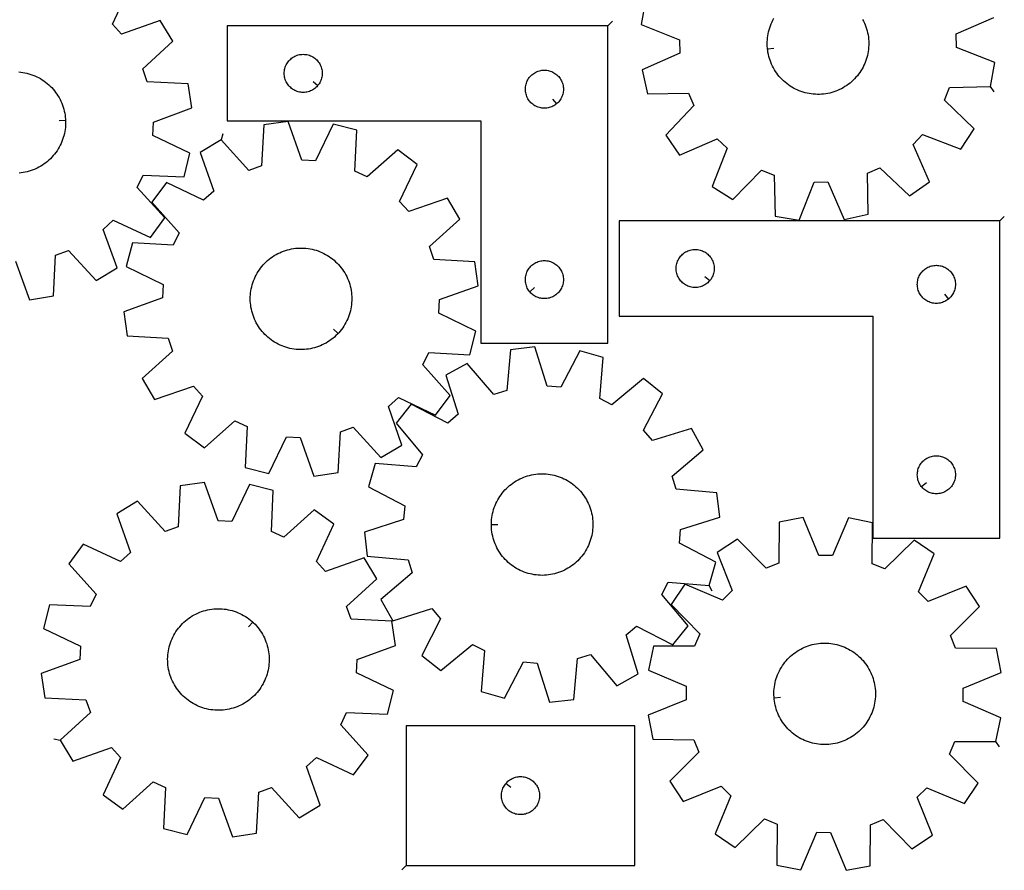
# Model space of a CAD drawing. Header units: millimetres. Extents: x 7 to 1243, y 7 to 1652.
# Tile 3 of 14: x 778 to 1243, y 7 to 409. Entities that reach past the tile are written whole.
import ezdxf

# ---------------------------------------------------------------- set-up
doc = ezdxf.new("R2010")
doc.units = ezdxf.units.MM
doc.layers.add('CUT', color=7, linetype='CONTINUOUS', true_color=0x000000)
doc.layers.add('LEADIN', color=1, linetype='CONTINUOUS', true_color=0xff0000)

msp = doc.modelspace()

# ---------------------------------------------------------------- linework, layer by layer
at = {"layer": 'CUT'}
for points in [[(775.79008, 294.472113), (782.452643, 276.27726), (793.857265, 278.015093), (794.798227, 297.368568), (800.843581, 299.558634), (813.961856, 285.298434), (823.833313, 291.268342), (817.296394, 309.508712), (822.043471, 313.845526), (839.620318, 305.690966), (846.455771, 314.984084), (833.436157, 329.334419), (836.162258, 335.15774), (855.521762, 334.350277), (858.280574, 345.551813), (840.760385, 353.827403), (841.050485, 360.250684), (859.245338, 366.913247), (857.507505, 378.317869), (838.15403, 379.258831), (835.963964, 385.304185), (850.224164, 398.422459), (844.254256, 408.293916), (826.013886, 401.756998), (821.677072, 406.504074), (829.831632, 424.080922)], [(1073.677832, 417.616855), (1071.662472, 406.257991), (1089.689484, 399.153819), (1089.822898, 392.725375), (1072.106158, 384.879386), (1074.591057, 373.613919), (1093.964493, 373.949159), (1096.547811, 368.061106), (1083.182207, 354.032455), (1089.789062, 344.575451), (1107.559493, 352.299064), (1112.199427, 347.847806), (1105.219752, 329.772227), (1114.942729, 323.563428), (1128.404767, 337.499566), (1134.39493, 335.162766), (1134.863776, 315.792103), (1146.22264, 313.776743), (1153.326812, 331.803754), (1159.755256, 331.937168), (1167.601245, 314.220428), (1178.866712, 316.705328), (1178.531472, 336.078764), (1184.419525, 338.662081), (1198.448176, 325.296478), (1207.90518, 331.903333), (1200.181567, 349.673763), (1204.632825, 354.313698), (1222.708404, 347.334022), (1228.917203, 357.057), (1214.981065, 370.519038), (1217.317865, 376.509201), (1236.688528, 376.978046), (1238.703888, 388.33691), (1220.676877, 395.441083), (1220.543463, 401.869527), (1238.260203, 409.715515)], [(1176.265413, 408.766516), (1176.715675, 407.897057), (1177.130099, 407.009956), (1177.507994, 406.10669), (1177.848732, 405.188761), (1178.151745, 404.257698), (1178.416529, 403.315051), (1178.642643, 402.362387), (1178.829712, 401.401294), (1178.977423, 400.43337), (1179.085532, 399.460227), (1179.153857, 398.483484), (1179.182285, 397.504767), (1179.170769, 396.525705), (1179.119328, 395.547927), (1179.028048, 394.573062), (1178.89708, 393.60273), (1178.726643, 392.638549), (1178.51702, 391.682121), (1178.26856, 390.73504), (1177.981677, 389.798881), (1177.656848, 388.875203), (1177.294614, 387.965543), (1176.895577, 387.071415), (1176.460403, 386.194307), (1175.989814, 385.335679), (1175.484595, 384.496961), (1174.945586, 383.679547), (1174.373685, 382.8848), (1173.769843, 382.11404), (1173.135065, 381.368552), (1172.470409, 380.649576), (1171.776979, 379.958309), (1171.05593, 379.295901), (1170.308463, 378.663455), (1169.535822, 378.062023), (1168.739292, 377.492607), (1167.920199, 376.956154), (1167.079906, 376.453557), (1166.219813, 375.985653), (1165.34135, 375.55322), (1164.44598, 375.156978), (1163.535193, 374.797587), (1162.610504, 374.475644), (1161.673454, 374.191687), (1160.725602, 373.946186), (1159.768524, 373.739552), (1158.803815, 373.572127), (1157.833079, 373.44419), (1156.857933, 373.355955), (1155.88, 373.307569), (1154.900906, 373.299111), (1153.922283, 373.330596), (1152.945758, 373.401971), (1151.972957, 373.513118), (1151.0055, 373.663852), (1150.044995, 373.853922), (1149.093043, 374.083011), (1148.151227, 374.350738), (1147.221115, 374.656658), (1146.304255, 375.000261), (1145.402173, 375.380975), (1144.516371, 375.798168), (1143.648322, 376.251143), (1142.799473, 376.739149), (1141.971234, 377.261371), (1141.164986, 377.816942), (1140.382069, 378.404936), (1139.623788, 379.024375), (1138.891404, 379.674227), (1138.186135, 380.353412), (1137.509157, 381.060798), (1136.861595, 381.795209), (1136.244528, 382.555421), (1135.658982, 383.34017), (1135.105932, 384.14815), (1134.586299, 384.978015), (1134.100947, 385.828385), (1133.650685, 386.697844), (1133.236262, 387.584945), (1132.858366, 388.488212), (1132.517629, 389.40614), (1132.214616, 390.337203), (1131.949831, 391.279851), (1131.723717, 392.232514), (1131.536648, 393.193608), (1131.388937, 394.161532), (1131.334883, 394.648103), (1131.280829, 395.134675), (1131.212504, 396.111418), (1131.184076, 397.090135), (1131.195592, 398.069197), (1131.247032, 399.046974), (1131.338313, 400.02184), (1131.46928, 400.992171), (1131.639718, 401.956353), (1131.84934, 402.91278), (1132.0978, 403.859862), (1132.384683, 404.79602), (1132.709512, 405.719699), (1133.071747, 406.629359), (1133.470783, 407.523487), (1133.905958, 408.400595), (1134.376546, 409.259222)], [(777.392618, 383.919291), (778.367046, 383.823446), (779.336753, 383.687934), (780.300126, 383.512983), (781.255561, 383.298882), (782.201468, 383.045989), (783.136272, 382.754724), (784.058419, 382.425572), (784.966372, 382.059081), (785.858622, 381.655861), (786.733682, 381.216583), (787.590096, 380.741978), (788.426439, 380.232836), (789.241318, 379.690004), (790.033379, 379.114386), (790.801301, 378.506941), (791.543808, 377.868678), (792.259663, 377.200661), (792.947674, 376.504001), (793.606697, 375.779858), (794.235636, 375.029437), (794.833442, 374.253986), (795.399121, 373.454798), (795.931731, 372.633201), (796.430387, 371.790564), (796.894257, 370.928288), (797.322571, 370.047809), (797.714614, 369.150593), (798.069735, 368.238132), (798.387343, 367.311946), (798.666908, 366.373576), (798.907966, 365.424584), (799.110116, 364.466549), (799.27302, 363.501066), (799.396408, 362.529742), (799.480074, 361.554194), (799.501977, 361.065119), (799.52388, 360.576044), (799.527752, 359.596922), (799.491683, 358.618457), (799.415735, 357.642277), (799.300032, 356.670008), (799.144768, 355.703266), (798.950202, 354.743663), (798.716656, 353.792794), (798.444521, 352.852242), (798.134248, 351.923574), (797.786354, 351.008333), (797.401418, 350.108044), (796.980081, 349.224206), (796.523045, 348.358289), (796.031069, 347.511734), (795.504972, 346.685951), (794.945631, 345.882314), (794.353977, 345.10216), (793.730993, 344.346788), (793.077717, 343.617456), (792.395236, 342.915377), (791.684687, 342.241719), (790.947251, 341.597604), (790.184157, 340.984104), (789.396673, 340.402241), (788.586112, 339.852982), (787.753822, 339.337242), (786.901188, 338.855878), (786.029629, 338.409694), (785.140597, 337.99943), (784.23557, 337.62577), (783.316056, 337.289335), (782.383584, 336.990686), (781.439706, 336.730321), (780.485994, 336.508671), (779.524035, 336.326106), (778.55543, 336.18293), (777.581791, 336.079381)]]:
    msp.add_lwpolyline(points, dxfattribs=at)
for points in [[(1055.853792, 405.753958), (875.853792, 405.753958), (875.853792, 360.753958), (995.853792, 360.753958), (995.853792, 255.753958), (1055.853792, 255.753958)], [(918.807161, 377.547475), (918.620351, 377.319846), (918.217753, 376.889997), (917.787905, 376.4874), (917.332645, 376.113778), (916.853924, 375.770731), (916.353792, 375.459729), (915.834391, 375.182103), (915.297943, 374.939042), (914.746748, 374.731587), (914.183164, 374.560626), (913.609605, 374.42689), (913.028528, 374.330954), (912.44242, 374.273228), (911.853792, 374.253958), (911.265164, 374.273228), (910.679057, 374.330954), (910.097979, 374.42689), (909.524421, 374.560626), (908.960837, 374.731587), (908.409641, 374.939042), (907.873194, 375.182103), (907.353792, 375.459729), (906.85366, 375.770731), (906.374939, 376.113778), (905.91968, 376.4874), (905.489831, 376.889997), (905.087234, 377.319846), (904.713612, 377.775105), (904.370566, 378.253826), (904.059564, 378.753958), (903.781938, 379.27336), (903.538877, 379.809807), (903.331421, 380.361003), (903.16046, 380.924587), (903.026725, 381.498145), (902.930789, 382.079222), (902.873062, 382.66533), (902.853792, 383.253958), (902.873062, 383.842586), (902.930789, 384.428694), (903.026725, 385.009771), (903.16046, 385.583329), (903.331421, 386.146913), (903.538877, 386.698109), (903.781938, 387.234556), (904.059564, 387.753958), (904.370566, 388.25409), (904.713612, 388.732811), (905.087234, 389.18807), (905.489831, 389.617919), (905.91968, 390.020516), (906.374939, 390.394138), (906.85366, 390.737185), (907.353792, 391.048187), (907.873194, 391.325813), (908.409641, 391.568874), (908.960837, 391.776329), (909.524421, 391.94729), (910.097979, 392.081026), (910.679057, 392.176962), (911.265164, 392.234688), (911.853792, 392.253958), (912.44242, 392.234688), (913.028528, 392.176962), (913.609605, 392.081026), (914.183164, 391.94729), (914.746748, 391.776329), (915.297943, 391.568874), (915.834391, 391.325813), (916.353792, 391.048187), (916.853924, 390.737185), (917.332645, 390.394138), (917.787905, 390.020516), (918.217753, 389.617919), (918.620351, 389.18807), (918.993972, 388.732811), (919.337019, 388.25409), (919.648021, 387.753958), (919.925647, 387.234556), (920.168708, 386.698109), (920.376163, 386.146913), (920.547125, 385.583329), (920.68086, 385.009771), (920.776796, 384.428694), (920.834523, 383.842586), (920.853792, 383.253958), (920.834523, 382.66533), (920.776796, 382.079222), (920.68086, 381.498145), (920.547125, 380.924587), (920.376163, 380.361003), (920.168708, 379.809807), (919.925647, 379.27336), (919.648021, 378.753958), (919.337019, 378.253826), (918.993972, 377.775105)], [(1031.560275, 368.800589), (1031.332645, 368.613778), (1030.853924, 368.270731), (1030.353792, 367.959729), (1029.834391, 367.682103), (1029.297943, 367.439042), (1028.746748, 367.231587), (1028.183164, 367.060626), (1027.609605, 366.92689), (1027.028528, 366.830954), (1026.44242, 366.773228), (1025.853792, 366.753958), (1025.265164, 366.773228), (1024.679057, 366.830954), (1024.097979, 366.92689), (1023.524421, 367.060626), (1022.960837, 367.231587), (1022.409641, 367.439042), (1021.873194, 367.682103), (1021.353792, 367.959729), (1020.85366, 368.270731), (1020.374939, 368.613778), (1019.91968, 368.9874), (1019.489831, 369.389997), (1019.087234, 369.819846), (1018.713612, 370.275105), (1018.370566, 370.753826), (1018.059564, 371.253958), (1017.781938, 371.77336), (1017.538877, 372.309807), (1017.331421, 372.861003), (1017.16046, 373.424587), (1017.026725, 373.998145), (1016.930789, 374.579222), (1016.873062, 375.16533), (1016.853792, 375.753958), (1016.873062, 376.342586), (1016.930789, 376.928694), (1017.026725, 377.509771), (1017.16046, 378.083329), (1017.331421, 378.646913), (1017.538877, 379.198109), (1017.781938, 379.734556), (1018.059564, 380.253958), (1018.370566, 380.75409), (1018.713612, 381.232811), (1019.087234, 381.68807), (1019.489831, 382.117919), (1019.91968, 382.520516), (1020.374939, 382.894138), (1020.85366, 383.237185), (1021.353792, 383.548187), (1021.873194, 383.825813), (1022.409641, 384.068874), (1022.960837, 384.276329), (1023.524421, 384.44729), (1024.097979, 384.581026), (1024.679057, 384.676962), (1025.265164, 384.734688), (1025.853792, 384.753958), (1026.44242, 384.734688), (1027.028528, 384.676962), (1027.609605, 384.581026), (1028.183164, 384.44729), (1028.746748, 384.276329), (1029.297943, 384.068874), (1029.834391, 383.825813), (1030.353792, 383.548187), (1030.853924, 383.237185), (1031.332645, 382.894138), (1031.787905, 382.520516), (1032.217753, 382.117919), (1032.620351, 381.68807), (1032.993972, 381.232811), (1033.337019, 380.75409), (1033.648021, 380.253958), (1033.925647, 379.734556), (1034.168708, 379.198109), (1034.376163, 378.646913), (1034.547125, 378.083329), (1034.68086, 377.509771), (1034.776796, 376.928694), (1034.834523, 376.342586), (1034.853792, 375.753958), (1034.834523, 375.16533), (1034.776796, 374.579222), (1034.68086, 373.998145), (1034.547125, 373.424587), (1034.376163, 372.861003), (1034.168708, 372.309807), (1033.925647, 371.77336), (1033.648021, 371.253958), (1033.337019, 370.753826), (1032.993972, 370.275105), (1032.620351, 369.819846), (1032.217753, 369.389997), (1031.787905, 368.9874)], [(873.124966, 351.751255), (863.195252, 345.878756), (869.552398, 327.574955), (864.762883, 323.285055), (847.267115, 331.612149), (840.340563, 322.38673), (853.218362, 307.908998), (850.435101, 302.112779), (831.084477, 303.11067), (828.215593, 291.936818), (845.653516, 283.489258), (845.300235, 277.069142), (827.040714, 270.58591), (828.666259, 259.164743), (848.00954, 258.033418), (850.140023, 251.966811), (835.75145, 238.989469), (841.62395, 229.059755), (859.92775, 235.416901), (864.21765, 230.627387), (855.890556, 213.131618), (865.115975, 206.205066), (879.593707, 219.082865), (885.389926, 216.299604), (884.392035, 196.948981), (895.565887, 194.080097), (904.013447, 211.518019), (910.433563, 211.164739), (916.916795, 192.905217), (928.337963, 194.530762), (929.469287, 213.874043), (935.535895, 216.004526), (948.513236, 201.615954), (958.44295, 207.488453), (952.085804, 225.792253), (956.875319, 230.082153), (974.371087, 221.755059), (981.297639, 230.980478), (968.41984, 245.45821), (971.203101, 251.254429), (990.553724, 250.256538), (993.422609, 261.43039), (975.984686, 269.877951), (976.337967, 276.298066), (994.597488, 282.781298), (992.971943, 294.202466), (973.628662, 295.33379), (971.498179, 301.400398), (985.886752, 314.37774), (980.014252, 324.307454), (961.710452, 317.950308), (957.420552, 322.739822), (965.747646, 340.235591), (956.522227, 347.162142), (942.044495, 334.284344), (936.248276, 337.067604), (937.246167, 356.418228), (926.072315, 359.287112), (917.624754, 341.849189), (911.204639, 342.20247), (904.721407, 360.461991), (893.300239, 358.836446), (892.168915, 339.493165), (886.102307, 337.362682)], [(1241.120386, 313.513724), (1061.120386, 313.513724), (1061.120386, 268.513724), (1181.120386, 268.513724), (1181.120386, 163.513724), (1241.120386, 163.513724)], [(928.368085, 260.319207), (928.034206, 259.961159), (927.337794, 259.272896), (926.613889, 258.613611), (925.863695, 257.984402), (925.088461, 257.386315), (924.289477, 256.820348), (923.468073, 256.28744), (922.625616, 255.78848), (921.763508, 255.324298), (920.883184, 254.895666), (919.98611, 254.503299), (919.073777, 254.147848), (918.147706, 253.829906), (917.209437, 253.550001), (916.260532, 253.3086), (915.302571, 253.106104), (914.337147, 252.942851), (913.365867, 252.819112), (912.390349, 252.735093), (911.412215, 252.690934), (910.433095, 252.686709), (909.454616, 252.722424), (908.478409, 252.798019), (907.506098, 252.913371), (906.539301, 253.068285), (905.579627, 253.262505), (904.628674, 253.495706), (903.688024, 253.767502), (902.759243, 254.077439), (901.843877, 254.425002), (900.943449, 254.809613), (900.059458, 255.23063), (899.193376, 255.687354), (898.346644, 256.179024), (897.52067, 256.704822), (896.716831, 257.263872), (895.936464, 257.855245), (895.180867, 258.477956), (894.451298, 259.130968), (893.748972, 259.813195), (893.075058, 260.523501), (892.430677, 261.260704), (891.816901, 262.023576), (891.234753, 262.810849), (890.685201, 263.621212), (890.16916, 264.453316), (889.687489, 265.305776), (889.240989, 266.177173), (888.830404, 267.066057), (888.456417, 267.970949), (888.11965, 268.890342), (887.820665, 269.822706), (887.559958, 270.766489), (887.337963, 271.720121), (887.155051, 272.682014), (887.011525, 273.650567), (886.907624, 274.624169), (886.843522, 275.601198), (886.819324, 276.580029), (886.835072, 277.559032), (886.890739, 278.536578), (886.986233, 279.51104), (887.121394, 280.480796), (887.295997, 281.444232), (887.509752, 282.399744), (887.762303, 283.345743), (888.053231, 284.280653), (888.382049, 285.202918), (888.748212, 286.111004), (889.15111, 287.003399), (889.590072, 287.878617), (890.064367, 288.735203), (890.573207, 289.57173), (891.115744, 290.386806), (891.691075, 291.179074), (892.298244, 291.947216), (892.936238, 292.689953), (893.603996, 293.406049), (894.300407, 294.094313), (895.024313, 294.753598), (895.774506, 295.382807), (896.549741, 295.980893), (897.348725, 296.546861), (898.170129, 297.079768), (899.012586, 297.578728), (899.874694, 298.04291), (900.755018, 298.471542), (901.652092, 298.86391), (902.564424, 299.219361), (903.490496, 299.537303), (904.428765, 299.817208), (905.37767, 300.058609), (906.335631, 300.261104), (907.301055, 300.424357), (908.272335, 300.548096), (909.247853, 300.632115), (910.225987, 300.676274), (911.205107, 300.6805), (912.183586, 300.644785), (913.159793, 300.569189), (914.132104, 300.453838), (915.098901, 300.298924), (916.058575, 300.104704), (917.009528, 299.871502), (917.950178, 299.599706), (918.878959, 299.289769), (919.794325, 298.942206), (920.694753, 298.557596), (921.578743, 298.136578), (922.444826, 297.679854), (923.291558, 297.188184), (924.117531, 296.662387), (924.921371, 296.103336), (925.701738, 295.511963), (926.457335, 294.889253), (927.186904, 294.23624), (927.889229, 293.554014), (928.563144, 292.843708), (929.207525, 292.106505), (929.8213, 291.343632), (930.403449, 290.556359), (930.953001, 289.745996), (931.469042, 288.913892), (931.950713, 288.061433), (932.397213, 287.190035), (932.807798, 286.301151), (933.181785, 285.39626), (933.518552, 284.476867), (933.817537, 283.544503), (934.078244, 282.600719), (934.300239, 281.647087), (934.483151, 280.685194), (934.626677, 279.716641), (934.730578, 278.74304), (934.79468, 277.766011), (934.818877, 276.78718), (934.80313, 275.808177), (934.747463, 274.830631), (934.651969, 273.856169), (934.516808, 272.886413), (934.342205, 271.922977), (934.12845, 270.967464), (933.875898, 270.021466), (933.584971, 269.086556), (933.256153, 268.16429), (932.88999, 267.256205), (932.487092, 266.36381), (932.04813, 265.488591), (931.573835, 264.632006), (931.064995, 263.795479), (930.522458, 262.980403), (929.947126, 262.188135), (929.339958, 261.419993), (928.701964, 260.677255)], [(1104.073755, 285.307241), (1103.886945, 285.079611), (1103.484347, 284.649763), (1103.054499, 284.247165), (1102.599239, 283.873544), (1102.120518, 283.530497), (1101.620386, 283.219495), (1101.100984, 282.941869), (1100.564537, 282.698808), (1100.013341, 282.491352), (1099.449758, 282.320391), (1098.876199, 282.186656), (1098.295122, 282.09072), (1097.709014, 282.032993), (1097.120386, 282.013724), (1096.531758, 282.032993), (1095.945651, 282.09072), (1095.364573, 282.186656), (1094.791015, 282.320391), (1094.227431, 282.491352), (1093.676235, 282.698808), (1093.139788, 282.941869), (1092.620386, 283.219495), (1092.120254, 283.530497), (1091.641533, 283.873544), (1091.186274, 284.247165), (1090.756425, 284.649763), (1090.353828, 285.079611), (1089.980206, 285.534871), (1089.63716, 286.013592), (1089.326158, 286.513724), (1089.048532, 287.033125), (1088.80547, 287.569573), (1088.598015, 288.120768), (1088.427054, 288.684352), (1088.293319, 289.257911), (1088.197382, 289.838988), (1088.139656, 290.425095), (1088.120386, 291.013724), (1088.139656, 291.602352), (1088.197382, 292.188459), (1088.293319, 292.769537), (1088.427054, 293.343095), (1088.598015, 293.906679), (1088.80547, 294.457875), (1089.048532, 294.994322), (1089.326158, 295.513724), (1089.63716, 296.013856), (1089.980206, 296.492576), (1090.353828, 296.947836), (1090.756425, 297.377685), (1091.186274, 297.780282), (1091.641533, 298.153904), (1092.120254, 298.49695), (1092.620386, 298.807952), (1093.139788, 299.085578), (1093.676235, 299.328639), (1094.227431, 299.536095), (1094.791015, 299.707056), (1095.364573, 299.840791), (1095.945651, 299.936727), (1096.531758, 299.994454), (1097.120386, 300.013724), (1097.709014, 299.994454), (1098.295122, 299.936727), (1098.876199, 299.840791), (1099.449758, 299.707056), (1100.013341, 299.536095), (1100.564537, 299.328639), (1101.100984, 299.085578), (1101.620386, 298.807952), (1102.120518, 298.49695), (1102.599239, 298.153904), (1103.054499, 297.780282), (1103.484347, 297.377685), (1103.886945, 296.947836), (1104.260566, 296.492576), (1104.603613, 296.013856), (1104.914615, 295.513724), (1105.192241, 294.994322), (1105.435302, 294.457875), (1105.642757, 293.906679), (1105.813719, 293.343095), (1105.947454, 292.769537), (1106.04339, 292.188459), (1106.101117, 291.602352), (1106.120386, 291.013724), (1106.101117, 290.425095), (1106.04339, 289.838988), (1105.947454, 289.257911), (1105.813719, 288.684352), (1105.642757, 288.120768), (1105.435302, 287.569573), (1105.192241, 287.033125), (1104.914615, 286.513724), (1104.603613, 286.013592), (1104.260566, 285.534871)], [(1018.900423, 280.047475), (1018.713612, 280.275105), (1018.370566, 280.753826), (1018.059564, 281.253958), (1017.781938, 281.77336), (1017.538877, 282.309807), (1017.331421, 282.861003), (1017.16046, 283.424587), (1017.026725, 283.998145), (1016.930789, 284.579222), (1016.873062, 285.16533), (1016.853792, 285.753958), (1016.873062, 286.342586), (1016.930789, 286.928694), (1017.026725, 287.509771), (1017.16046, 288.083329), (1017.331421, 288.646913), (1017.538877, 289.198109), (1017.781938, 289.734556), (1018.059564, 290.253958), (1018.370566, 290.75409), (1018.713612, 291.232811), (1019.087234, 291.68807), (1019.489831, 292.117919), (1019.91968, 292.520516), (1020.374939, 292.894138), (1020.85366, 293.237185), (1021.353792, 293.548187), (1021.873194, 293.825813), (1022.409641, 294.068874), (1022.960837, 294.276329), (1023.524421, 294.44729), (1024.097979, 294.581026), (1024.679057, 294.676962), (1025.265164, 294.734688), (1025.853792, 294.753958), (1026.44242, 294.734688), (1027.028528, 294.676962), (1027.609605, 294.581026), (1028.183164, 294.44729), (1028.746748, 294.276329), (1029.297943, 294.068874), (1029.834391, 293.825813), (1030.353792, 293.548187), (1030.853924, 293.237185), (1031.332645, 292.894138), (1031.787905, 292.520516), (1032.217753, 292.117919), (1032.620351, 291.68807), (1032.993972, 291.232811), (1033.337019, 290.75409), (1033.648021, 290.253958), (1033.925647, 289.734556), (1034.168708, 289.198109), (1034.376163, 288.646913), (1034.547125, 288.083329), (1034.68086, 287.509771), (1034.776796, 286.928694), (1034.834523, 286.342586), (1034.853792, 285.753958), (1034.834523, 285.16533), (1034.776796, 284.579222), (1034.68086, 283.998145), (1034.547125, 283.424587), (1034.376163, 282.861003), (1034.168708, 282.309807), (1033.925647, 281.77336), (1033.648021, 281.253958), (1033.337019, 280.753826), (1032.993972, 280.275105), (1032.620351, 279.819846), (1032.217753, 279.389997), (1031.787905, 278.9874), (1031.332645, 278.613778), (1030.853924, 278.270731), (1030.353792, 277.959729), (1029.834391, 277.682103), (1029.297943, 277.439042), (1028.746748, 277.231587), (1028.183164, 277.060626), (1027.609605, 276.92689), (1027.028528, 276.830954), (1026.44242, 276.773228), (1025.853792, 276.753958), (1025.265164, 276.773228), (1024.679057, 276.830954), (1024.097979, 276.92689), (1023.524421, 277.060626), (1022.960837, 277.231587), (1022.409641, 277.439042), (1021.873194, 277.682103), (1021.353792, 277.959729), (1020.85366, 278.270731), (1020.374939, 278.613778), (1019.91968, 278.9874), (1019.489831, 279.389997), (1019.087234, 279.819846)], [(1216.826869, 276.560354), (1216.599239, 276.373544), (1216.120518, 276.030497), (1215.620386, 275.719495), (1215.100984, 275.441869), (1214.564537, 275.198808), (1214.013341, 274.991352), (1213.449758, 274.820391), (1212.876199, 274.686656), (1212.295122, 274.59072), (1211.709014, 274.532993), (1211.120386, 274.513724), (1210.531758, 274.532993), (1209.945651, 274.59072), (1209.364573, 274.686656), (1208.791015, 274.820391), (1208.227431, 274.991352), (1207.676235, 275.198808), (1207.139788, 275.441869), (1206.620386, 275.719495), (1206.120254, 276.030497), (1205.641533, 276.373544), (1205.186274, 276.747165), (1204.756425, 277.149763), (1204.353828, 277.579611), (1203.980206, 278.034871), (1203.63716, 278.513592), (1203.326158, 279.013724), (1203.048532, 279.533125), (1202.80547, 280.069573), (1202.598015, 280.620768), (1202.427054, 281.184352), (1202.293319, 281.757911), (1202.197382, 282.338988), (1202.139656, 282.925095), (1202.120386, 283.513724), (1202.139656, 284.102352), (1202.197382, 284.688459), (1202.293319, 285.269537), (1202.427054, 285.843095), (1202.598015, 286.406679), (1202.80547, 286.957875), (1203.048532, 287.494322), (1203.326158, 288.013724), (1203.63716, 288.513856), (1203.980206, 288.992576), (1204.353828, 289.447836), (1204.756425, 289.877685), (1205.186274, 290.280282), (1205.641533, 290.653904), (1206.120254, 290.99695), (1206.620386, 291.307952), (1207.139788, 291.585578), (1207.676235, 291.828639), (1208.227431, 292.036095), (1208.791015, 292.207056), (1209.364573, 292.340791), (1209.945651, 292.436727), (1210.531758, 292.494454), (1211.120386, 292.513724), (1211.709014, 292.494454), (1212.295122, 292.436727), (1212.876199, 292.340791), (1213.449758, 292.207056), (1214.013341, 292.036095), (1214.564537, 291.828639), (1215.100984, 291.585578), (1215.620386, 291.307952), (1216.120518, 290.99695), (1216.599239, 290.653904), (1217.054499, 290.280282), (1217.484347, 289.877685), (1217.886945, 289.447836), (1218.260566, 288.992576), (1218.603613, 288.513856), (1218.914615, 288.013724), (1219.192241, 287.494322), (1219.435302, 286.957875), (1219.642757, 286.406679), (1219.813719, 285.843095), (1219.947454, 285.269537), (1220.04339, 284.688459), (1220.101117, 284.102352), (1220.120386, 283.513724), (1220.101117, 282.925095), (1220.04339, 282.338988), (1219.947454, 281.757911), (1219.813719, 281.184352), (1219.642757, 280.620768), (1219.435302, 280.069573), (1219.192241, 279.533125), (1218.914615, 279.013724), (1218.603613, 278.513592), (1218.260566, 278.034871), (1217.886945, 277.579611), (1217.484347, 277.149763), (1217.054499, 276.747165)], [(1103.661673, 141.118694), (1106.872518, 152.199125), (1089.702379, 161.178476), (1090.252751, 167.584706), (1108.702848, 173.503854), (1107.428986, 184.969575), (1088.129597, 186.694686), (1086.186516, 192.823888), (1100.967023, 205.353015), (1095.402386, 215.458473), (1076.911905, 209.666712), (1072.771188, 214.585772), (1081.631907, 231.817431), (1072.623661, 239.024162), (1057.757095, 226.597272), (1052.049128, 229.557306), (1053.641095, 248.868134), (1042.560664, 252.07898), (1033.581313, 234.908841), (1027.175083, 235.459212), (1021.255935, 253.90931), (1009.790214, 252.635447), (1008.065103, 233.336058), (1001.935901, 231.392977), (989.406774, 246.173485), (979.301316, 240.608848), (985.093077, 222.118366), (980.174017, 217.977649), (962.942358, 226.838368), (955.735626, 217.830122), (968.162517, 202.963556), (965.202482, 197.255589), (945.891655, 198.847556), (942.680809, 187.767125), (959.850948, 178.787774), (959.300577, 172.381544), (940.850479, 166.462396), (942.124342, 154.996676), (961.423731, 153.271564), (963.366812, 147.142362), (948.586304, 134.613235), (954.150941, 124.507777), (972.641423, 130.299538), (976.78214, 125.380478), (967.921421, 108.148819), (976.929666, 100.942088), (991.796233, 113.368979), (997.504199, 110.408944), (995.912233, 91.098116), (1006.992663, 87.887271), (1015.972015, 105.057409), (1022.378244, 104.507038), (1028.297393, 86.05694), (1039.763113, 87.330803), (1041.488224, 106.630192), (1047.617427, 108.573273), (1060.146554, 93.792766), (1070.252012, 99.357402), (1064.46025, 117.847884), (1069.37931, 121.988601), (1086.61097, 113.127882), (1093.817701, 122.136128), (1081.39081, 137.002694), (1084.350845, 142.710661)], [(1204.167017, 187.807241), (1203.980206, 188.034871), (1203.63716, 188.513592), (1203.326158, 189.013724), (1203.048532, 189.533125), (1202.80547, 190.069573), (1202.598015, 190.620768), (1202.427054, 191.184352), (1202.293319, 191.757911), (1202.197382, 192.338988), (1202.139656, 192.925095), (1202.120386, 193.513724), (1202.139656, 194.102352), (1202.197382, 194.688459), (1202.293319, 195.269537), (1202.427054, 195.843095), (1202.598015, 196.406679), (1202.80547, 196.957875), (1203.048532, 197.494322), (1203.326158, 198.013724), (1203.63716, 198.513856), (1203.980206, 198.992576), (1204.353828, 199.447836), (1204.756425, 199.877685), (1205.186274, 200.280282), (1205.641533, 200.653904), (1206.120254, 200.99695), (1206.620386, 201.307952), (1207.139788, 201.585578), (1207.676235, 201.828639), (1208.227431, 202.036095), (1208.791015, 202.207056), (1209.364573, 202.340791), (1209.945651, 202.436727), (1210.531758, 202.494454), (1211.120386, 202.513724), (1211.709014, 202.494454), (1212.295122, 202.436727), (1212.876199, 202.340791), (1213.449758, 202.207056), (1214.013341, 202.036095), (1214.564537, 201.828639), (1215.100984, 201.585578), (1215.620386, 201.307952), (1216.120518, 200.99695), (1216.599239, 200.653904), (1217.054499, 200.280282), (1217.484347, 199.877685), (1217.886945, 199.447836), (1218.260566, 198.992576), (1218.603613, 198.513856), (1218.914615, 198.013724), (1219.192241, 197.494322), (1219.435302, 196.957875), (1219.642757, 196.406679), (1219.813719, 195.843095), (1219.947454, 195.269537), (1220.04339, 194.688459), (1220.101117, 194.102352), (1220.120386, 193.513724), (1220.101117, 192.925095), (1220.04339, 192.338988), (1219.947454, 191.757911), (1219.813719, 191.184352), (1219.642757, 190.620768), (1219.435302, 190.069573), (1219.192241, 189.533125), (1218.914615, 189.013724), (1218.603613, 188.513592), (1218.260566, 188.034871), (1217.886945, 187.579611), (1217.484347, 187.149763), (1217.054499, 186.747165), (1216.599239, 186.373544), (1216.120518, 186.030497), (1215.620386, 185.719495), (1215.100984, 185.441869), (1214.564537, 185.198808), (1214.013341, 184.991352), (1213.449758, 184.820391), (1212.876199, 184.686656), (1212.295122, 184.59072), (1211.709014, 184.532993), (1211.120386, 184.513724), (1210.531758, 184.532993), (1209.945651, 184.59072), (1209.364573, 184.686656), (1208.791015, 184.820391), (1208.227431, 184.991352), (1207.676235, 185.198808), (1207.139788, 185.441869), (1206.620386, 185.719495), (1206.120254, 186.030497), (1205.641533, 186.373544), (1205.186274, 186.747165), (1204.756425, 187.149763), (1204.353828, 187.579611)], [(1000.781868, 169.882687), (1000.779818, 170.372247), (1000.81566, 171.350721), (1000.891383, 172.326918), (1001.00686, 173.299215), (1001.1619, 174.265992), (1001.356245, 175.22564), (1001.58957, 176.176563), (1001.861488, 177.117178), (1002.171546, 178.045918), (1002.519228, 178.961239), (1002.903955, 179.861617), (1003.325087, 180.745553), (1003.781923, 181.611576), (1004.273703, 182.458245), (1004.799608, 183.28415), (1005.358763, 184.087916), (1005.950237, 184.868207), (1006.573046, 185.623723), (1007.226153, 186.353207), (1007.908471, 187.055444), (1008.618865, 187.729266), (1009.356151, 188.373552), (1010.119104, 188.987228), (1010.906452, 189.569274), (1011.716886, 190.118721), (1012.549057, 190.634654), (1013.401579, 191.116214), (1014.273035, 191.562601), (1015.161972, 191.973071), (1016.066912, 192.34694), (1016.986349, 192.683587), (1017.918752, 192.982452), (1018.862569, 193.243037), (1019.81623, 193.464907), (1020.778146, 193.647695), (1021.746718, 193.791095), (1022.720333, 193.894869), (1023.697371, 193.958845), (1024.676205, 193.982915), (1025.655206, 193.96704), (1026.632745, 193.911246), (1027.607194, 193.815626), (1028.576933, 193.680339), (1029.540346, 193.505611), (1030.49583, 193.291731), (1031.441796, 193.039057), (1032.376668, 192.748009), (1033.298891, 192.41907), (1034.206929, 192.05279), (1035.099272, 191.649776), (1035.974433, 191.2107), (1036.830957, 190.736294), (1037.667418, 190.227345), (1038.482423, 189.684702), (1039.274617, 189.109268), (1040.04268, 188.502), (1040.785335, 187.86391), (1041.501344, 187.196058), (1042.189517, 186.499558), (1042.848708, 185.775567), (1043.47782, 185.025291), (1044.075805, 184.24998), (1044.641669, 183.450922), (1045.17447, 182.629449), (1045.673321, 181.786927), (1046.137391, 180.924758), (1046.565908, 180.044379), (1046.958159, 179.147253), (1047.313492, 178.234875), (1047.631314, 177.308763), (1047.911097, 176.370458), (1048.152374, 175.421521), (1048.354746, 174.463533), (1048.517873, 173.498088), (1048.641486, 172.526792), (1048.725379, 171.551263), (1048.769411, 170.573124), (1048.773509, 169.594003), (1048.737667, 168.615529), (1048.661944, 167.639332), (1048.546467, 166.667036), (1048.391427, 165.700259), (1048.197083, 164.74061), (1047.963758, 163.789687), (1047.69184, 162.849072), (1047.381782, 161.920332), (1047.0341, 161.005011), (1046.649373, 160.104633), (1046.22824, 159.220697), (1045.771404, 158.354674), (1045.279624, 157.508005), (1044.753719, 156.6821), (1044.194564, 155.878334), (1043.60309, 155.098043), (1042.980281, 154.342527), (1042.327175, 153.613043), (1041.644856, 152.910806), (1040.934463, 152.236984), (1040.197176, 151.592699), (1039.434224, 150.979022), (1038.646876, 150.396976), (1037.836441, 149.847529), (1037.004271, 149.331596), (1036.151748, 148.850036), (1035.280293, 148.403649), (1034.391355, 147.99318), (1033.486415, 147.61931), (1032.566979, 147.282663), (1031.634576, 146.983798), (1030.690759, 146.723214), (1029.737098, 146.501343), (1028.775181, 146.318555), (1027.806609, 146.175155), (1026.832994, 146.071381), (1025.855957, 146.007406), (1024.877123, 145.983335), (1023.898122, 145.99921), (1022.920583, 146.055004), (1021.946133, 146.150624), (1020.976395, 146.285911), (1020.012982, 146.460639), (1019.057497, 146.674519), (1018.111532, 146.927193), (1017.176659, 147.218241), (1016.254437, 147.54718), (1015.346398, 147.91346), (1014.454056, 148.316474), (1013.578894, 148.75555), (1012.72237, 149.229956), (1011.885909, 149.738905), (1011.070904, 150.281548), (1010.278711, 150.856982), (1009.510647, 151.46425), (1008.767993, 152.10234), (1008.051984, 152.770192), (1007.363811, 153.466692), (1006.70462, 154.190683), (1006.075508, 154.940959), (1005.477522, 155.716271), (1004.911658, 156.515328), (1004.378857, 157.336802), (1003.880007, 158.179323), (1003.415937, 159.041492), (1002.987419, 159.921871), (1002.595168, 160.818997), (1002.239836, 161.731375), (1001.922014, 162.657487), (1001.642231, 163.595793), (1001.400953, 164.544729), (1001.198582, 165.502717), (1001.035454, 166.468162), (1000.911841, 167.439458), (1000.827949, 168.414987), (1000.783917, 169.393126)], [(796.956541, 68.000311), (802.895192, 58.110018), (821.15615, 64.589203), (825.477925, 59.828431), (817.267803, 42.277468), (826.539252, 35.412651), (840.9307, 48.386803), (846.745368, 45.642295), (845.876668, 26.285442), (857.069421, 23.491208), (865.400393, 40.985131), (871.822723, 40.674713), (878.427696, 22.458875), (889.837758, 24.160621), (890.839938, 43.511023), (896.89219, 45.681954), (909.965288, 31.380328), (919.855581, 37.318978), (913.376396, 55.579936), (918.137168, 59.901711), (935.688132, 51.691589), (942.552948, 60.963038), (929.578796, 75.354487), (932.323304, 81.169155), (951.680157, 80.300454), (954.474391, 91.493207), (936.980468, 99.824179), (937.290886, 106.24651), (955.506724, 112.851482), (953.804978, 124.261544), (934.454576, 125.263725), (932.283645, 131.315976), (946.585272, 144.389074), (940.646621, 154.279367), (922.385663, 147.800183), (918.063888, 152.560955), (926.27401, 170.111918), (917.002561, 176.976734), (902.611113, 164.002582), (896.796445, 166.74709), (897.665145, 186.103944), (886.472392, 188.898177), (878.14142, 171.404255), (871.71909, 171.714672), (865.114117, 189.93051), (853.704055, 188.228764), (852.701875, 168.878362), (846.649623, 166.707431), (833.576525, 181.009058), (823.686232, 175.070408), (830.165416, 156.80945), (825.404645, 152.487675), (807.853681, 160.697797), (800.988865, 151.426348), (813.963017, 137.034899), (811.218509, 131.220231), (791.861655, 132.088932), (789.067422, 120.896178), (806.561345, 112.565206), (806.250927, 106.142876), (788.035089, 99.537904), (789.736835, 88.127841), (809.087237, 87.125661), (811.258168, 81.07341)], [(1239.245103, 67.385949), (1241.573931, 78.684711), (1223.750354, 86.284877), (1223.794832, 92.714551), (1241.721848, 100.067408), (1239.549556, 111.397307), (1220.17426, 111.598157), (1217.754822, 117.555422), (1231.503409, 131.208949), (1225.160708, 140.84511), (1207.183407, 133.616066), (1202.668392, 138.193983), (1210.145451, 156.069553), (1200.59796, 162.544959), (1186.755535, 148.986578), (1180.832311, 151.4882), (1180.899529, 170.86442), (1169.600767, 173.193249), (1162.000602, 155.369672), (1155.570927, 155.414149), (1148.21807, 173.341166), (1136.888171, 171.168873), (1136.687321, 151.793578), (1130.730056, 149.37414), (1117.07653, 163.122727), (1107.440368, 156.780026), (1114.669412, 138.802725), (1110.091495, 134.287709), (1092.215925, 141.764769), (1085.740519, 132.217278), (1099.2989, 118.374853), (1096.797278, 112.451629), (1077.421058, 112.518847), (1075.092229, 101.220085), (1092.915807, 93.619919), (1092.871329, 87.190245), (1074.944312, 79.837388), (1077.116605, 68.507489), (1096.4919, 68.306639), (1098.911338, 62.349374), (1085.162751, 48.695847), (1091.505452, 39.059686), (1109.482753, 46.288729), (1113.997769, 41.710813), (1106.520709, 23.835243), (1116.0682, 17.359837), (1129.910625, 30.918217), (1135.833849, 28.416595), (1135.766631, 9.040375), (1147.065393, 6.711547), (1154.665559, 24.535124), (1161.095233, 24.490646), (1168.44809, 6.56363), (1179.777989, 8.735923), (1179.978839, 28.111218), (1185.936104, 30.530656), (1199.589631, 16.782069), (1209.225792, 23.12477), (1201.996749, 41.102071), (1206.574666, 45.617086), (1224.450235, 38.140027), (1230.925641, 47.687518), (1217.367261, 61.529943), (1219.868883, 67.453167)], [(888.017797, 123.85252), (888.378066, 123.521038), (889.070963, 122.829237), (889.735065, 122.109749), (890.369268, 121.363772), (890.972516, 120.592547), (891.543804, 119.797359), (892.082183, 118.97953), (892.586755, 118.140422), (893.056681, 117.281432), (893.49118, 116.403989), (893.889527, 115.509553), (894.25106, 114.599614), (894.575177, 113.675686), (894.861338, 112.739306), (895.109068, 111.792034), (895.317953, 110.835445), (895.487647, 109.871132), (895.617867, 108.900701), (895.708396, 107.925765), (895.759083, 106.947948), (895.769844, 105.968877), (895.740661, 104.990182), (895.671584, 104.013492), (895.562725, 103.040433), (895.414268, 102.072623), (895.226459, 101.111674), (894.99961, 100.159186), (894.734099, 99.216742), (894.430368, 98.285913), (894.088923, 97.368247), (893.710332, 96.465273), (893.295224, 95.578491), (892.844292, 94.70938), (892.358285, 93.859384), (891.838012, 93.029919), (891.28434, 92.222366), (890.69819, 91.438069), (890.080536, 90.678332), (889.432409, 89.944421), (888.754885, 89.237557), (888.049093, 88.558916), (887.316208, 87.909628), (886.55745, 87.290774), (885.77408, 86.703384), (884.967404, 86.148435), (884.138763, 85.626851), (883.289537, 85.1395), (882.42114, 84.687194), (881.535016, 84.270684), (880.632641, 83.890665), (879.715517, 83.547769), (878.785169, 83.242566), (877.843147, 82.975565), (876.891019, 82.74721), (875.930368, 82.557881), (874.962794, 82.407893), (873.989908, 82.297496), (873.013329, 82.226873), (872.034681, 82.196142), (871.055595, 82.205355), (870.077699, 82.254495), (869.102621, 82.343482), (868.131984, 82.472167), (867.167404, 82.640335), (866.210487, 82.847707), (865.262823, 83.093938), (864.325992, 83.378618), (863.401553, 83.701273), (862.491043, 84.061367), (861.595978, 84.458298), (860.717849, 84.891408), (859.858117, 85.359976), (859.018212, 85.86322), (858.199533, 86.400304), (857.403442, 86.970334), (856.631264, 87.572361), (855.884285, 88.205384), (855.163747, 88.868347), (854.47085, 89.560149), (853.806748, 90.279637), (853.172545, 91.025614), (852.569297, 91.796839), (851.998009, 92.592027), (851.45963, 93.409856), (850.955058, 94.248963), (850.485131, 95.107954), (850.050633, 95.985397), (849.652286, 96.879832), (849.290753, 97.789771), (848.966636, 98.7137), (848.680475, 99.650079), (848.432745, 100.597352), (848.22386, 101.55394), (848.054166, 102.518253), (847.923946, 103.488685), (847.833417, 104.463621), (847.78273, 105.441438), (847.771969, 106.420508), (847.801151, 107.399203), (847.870229, 108.375893), (847.979088, 109.348953), (848.127545, 110.316762), (848.315354, 111.277711), (848.542203, 112.2302), (848.807714, 113.172643), (849.111445, 114.103472), (849.45289, 115.021138), (849.831481, 115.924113), (850.246588, 116.810894), (850.697521, 117.680006), (851.183528, 118.530002), (851.7038, 119.359466), (852.257473, 120.167019), (852.843623, 120.951317), (853.461277, 121.711054), (854.109404, 122.444965), (854.786928, 123.151829), (855.492719, 123.83047), (856.225605, 124.479757), (856.984363, 125.098611), (857.767733, 125.686002), (858.574409, 126.240951), (859.40305, 126.762535), (860.252276, 127.249886), (861.120673, 127.702192), (862.006797, 128.118701), (862.909172, 128.498721), (863.826296, 128.841617), (864.756644, 129.146819), (865.698666, 129.41382), (866.650794, 129.642176), (867.611445, 129.831505), (868.579019, 129.981493), (869.551905, 130.09189), (870.528484, 130.162513), (871.507132, 130.193243), (872.486218, 130.184031), (873.464114, 130.13489), (874.439192, 130.045904), (875.409828, 129.917219), (876.374408, 129.749051), (877.331326, 129.541678), (878.278989, 129.295447), (879.215821, 129.010767), (880.14026, 128.688112), (881.05077, 128.328019), (881.945834, 127.931087), (882.823964, 127.497977), (883.683696, 127.02941), (884.523601, 126.526165), (885.34228, 125.989081), (886.138371, 125.419051), (886.910549, 124.817024), (887.657528, 124.184002)], [(1134.420617, 87.96382), (1134.380045, 88.451701), (1134.338767, 89.429961), (1134.337426, 90.409089), (1134.376023, 91.387458), (1134.454494, 92.363438), (1134.572709, 93.335406), (1134.73047, 94.301742), (1134.927516, 95.26084), (1135.163518, 96.211102), (1135.438083, 97.150947), (1135.750755, 98.078811), (1136.101013, 98.993149), (1136.488274, 99.89244), (1136.911894, 100.775187), (1137.371167, 101.63992), (1137.865329, 102.485201), (1138.393557, 103.309621), (1138.954973, 104.111811), (1139.548642, 104.890433), (1140.173576, 105.644192), (1140.828734, 106.371834), (1141.513027, 107.072147), (1142.225315, 107.743966), (1142.964413, 108.386173), (1143.72909, 108.997698), (1144.518074, 109.577525), (1145.330052, 110.124688), (1146.163673, 110.638275), (1147.017548, 111.117433), (1147.890257, 111.561364), (1148.780346, 111.969329), (1149.686336, 112.340649), (1150.606716, 112.674706), (1151.539957, 112.970944), (1152.484504, 113.22887), (1153.438786, 113.448055), (1154.401214, 113.628133), (1155.370185, 113.768805), (1156.344089, 113.869837), (1157.321303, 113.931061), (1158.3002, 113.952375), (1159.279153, 113.933744), (1160.256531, 113.875197), (1161.230707, 113.776834), (1162.200061, 113.638817), (1163.162978, 113.461377), (1164.117857, 113.244808), (1165.063107, 112.989471), (1165.997156, 112.695791), (1166.918449, 112.364257), (1167.825452, 111.995421), (1168.716656, 111.589896), (1169.590578, 111.148358), (1170.445763, 110.671542), (1171.280787, 110.16024), (1172.094262, 109.615304), (1172.884832, 109.037642), (1173.651182, 108.428214), (1174.392036, 107.788034), (1175.106163, 107.118169), (1175.792372, 106.419734), (1176.449521, 105.69389), (1177.076518, 104.941846), (1177.672318, 104.164853), (1178.23593, 103.364205), (1178.766415, 102.541235), (1179.262892, 101.697312), (1179.724532, 100.83384), (1180.150569, 99.952257), (1180.540292, 99.054031), (1180.893054, 98.140656), (1181.208267, 97.213652), (1181.485407, 96.274563), (1181.724012, 95.324951), (1181.923685, 94.366397), (1182.084093, 93.400496), (1182.204971, 92.428856), (1182.286116, 91.453095), (1182.327393, 90.474835), (1182.328735, 89.495706), (1182.290138, 88.517338), (1182.211666, 87.541357), (1182.093452, 86.56939), (1181.93569, 85.603054), (1181.738645, 84.643956), (1181.502643, 83.693694), (1181.228077, 82.753849), (1180.915405, 81.825985), (1180.565147, 80.911646), (1180.177886, 80.012355), (1179.754267, 79.129609), (1179.294994, 78.264876), (1178.800832, 77.419595), (1178.272603, 76.595174), (1177.711187, 75.792985), (1177.117518, 75.014363), (1176.492585, 74.260604), (1175.837426, 73.532962), (1175.153133, 72.832649), (1174.440845, 72.16083), (1173.701748, 71.518623), (1172.93707, 70.907097), (1172.148086, 70.327271), (1171.336108, 69.780108), (1170.502488, 69.266521), (1169.648612, 68.787362), (1168.775904, 68.343431), (1167.885814, 67.935466), (1166.979825, 67.564146), (1166.059444, 67.230089), (1165.126203, 66.933851), (1164.181656, 66.675926), (1163.227374, 66.456741), (1162.264947, 66.276663), (1161.295975, 66.135991), (1160.322072, 66.034958), (1159.344858, 65.973734), (1158.36596, 65.95242), (1157.387007, 65.971052), (1156.40963, 66.029598), (1155.435453, 66.127962), (1154.466099, 66.265979), (1153.503182, 66.443419), (1152.548303, 66.659988), (1151.603053, 66.915325), (1150.669004, 67.209005), (1149.747711, 67.540538), (1148.840708, 67.909375), (1147.949504, 68.314899), (1147.075582, 68.756438), (1146.220397, 69.233254), (1145.385373, 69.744556), (1144.571899, 70.289492), (1143.781329, 70.867154), (1143.014979, 71.476582), (1142.274124, 72.116762), (1141.559998, 72.786627), (1140.873789, 73.485062), (1140.216639, 74.210906), (1139.589642, 74.96295), (1138.993842, 75.739943), (1138.430231, 76.540591), (1137.899745, 77.363561), (1137.403269, 78.207484), (1136.941628, 79.070956), (1136.515592, 79.952538), (1136.125868, 80.850765), (1135.773106, 81.76414), (1135.457893, 82.691144), (1135.180753, 83.630233), (1134.942149, 84.579845), (1134.742476, 85.538399), (1134.582067, 86.5043), (1134.46119, 87.47594)], [(960.569444, 8.868621), (1068.569444, 8.868621), (1068.569444, 74.868621), (960.569444, 74.868621)], [(1007.616075, 47.575103), (1007.802886, 47.802733), (1008.205483, 48.232582), (1008.635331, 48.635179), (1009.090591, 49.008801), (1009.569312, 49.351847), (1010.069444, 49.662849), (1010.588846, 49.940475), (1011.125293, 50.183536), (1011.676489, 50.390992), (1012.240072, 50.561953), (1012.813631, 50.695688), (1013.394708, 50.791624), (1013.980816, 50.849351), (1014.569444, 50.868621), (1015.158072, 50.849351), (1015.74418, 50.791624), (1016.325257, 50.695688), (1016.898815, 50.561953), (1017.462399, 50.390992), (1018.013595, 50.183536), (1018.550042, 49.940475), (1019.069444, 49.662849), (1019.569576, 49.351847), (1020.048297, 49.008801), (1020.503556, 48.635179), (1020.933405, 48.232582), (1021.336002, 47.802733), (1021.709624, 47.347473), (1022.05267, 46.868753), (1022.363672, 46.368621), (1022.641298, 45.849219), (1022.88436, 45.312771), (1023.091815, 44.761576), (1023.262776, 44.197992), (1023.396511, 43.624433), (1023.492448, 43.043356), (1023.550174, 42.457249), (1023.569444, 41.868621), (1023.550174, 41.279992), (1023.492448, 40.693885), (1023.396511, 40.112808), (1023.262776, 39.539249), (1023.091815, 38.975665), (1022.88436, 38.42447), (1022.641298, 37.888022), (1022.363672, 37.368621), (1022.05267, 36.868488), (1021.709624, 36.389768), (1021.336002, 35.934508), (1020.933405, 35.50466), (1020.503556, 35.102062), (1020.048297, 34.72844), (1019.569576, 34.385394), (1019.069444, 34.074392), (1018.550042, 33.796766), (1018.013595, 33.553705), (1017.462399, 33.346249), (1016.898815, 33.175288), (1016.325257, 33.041553), (1015.74418, 32.945617), (1015.158072, 32.88789), (1014.569444, 32.868621), (1013.980816, 32.88789), (1013.394708, 32.945617), (1012.813631, 33.041553), (1012.240072, 33.175288), (1011.676489, 33.346249), (1011.125293, 33.553705), (1010.588846, 33.796766), (1010.069444, 34.074392), (1009.569312, 34.385394), (1009.090591, 34.72844), (1008.635331, 35.102062), (1008.205483, 35.50466), (1007.802886, 35.934508), (1007.429264, 36.389768), (1007.086217, 36.868488), (1006.775215, 37.368621), (1006.497589, 37.888022), (1006.254528, 38.42447), (1006.047073, 38.975665), (1005.876111, 39.539249), (1005.742376, 40.112808), (1005.64644, 40.693885), (1005.588713, 41.279992), (1005.569444, 41.868621), (1005.588713, 42.457249), (1005.64644, 43.043356), (1005.742376, 43.624433), (1005.876111, 44.197992), (1006.047073, 44.761576), (1006.254528, 45.312771), (1006.497589, 45.849219), (1006.775215, 46.368621), (1007.086217, 46.868753), (1007.429264, 47.347473)]]:
    msp.add_lwpolyline(points, close=True, dxfattribs=at)
at = {"layer": 'LEADIN'}
for p, q in [((1057.975113, 407.875278), (1055.853792, 405.753958)), ((1134.31654, 394.979341), (1131.334883, 394.648103)), ((916.48813, 379.450655), (918.807161, 377.547475)), ((1238.406637, 374.518758), (1236.688528, 376.978046)), ((1029.657095, 371.11962), (1031.560275, 368.800589)), ((796.504981, 360.930901), (799.501977, 361.065119)), ((873.871017, 354.657009), (873.124966, 351.751255)), ((1243.241707, 315.635044), (1241.120386, 313.513724)), ((1101.754724, 287.210421), (1104.073755, 285.307241)), ((1021.219455, 281.950655), (1018.900423, 280.047475)), ((1214.923689, 278.879386), (1216.826869, 276.560354)), ((926.174005, 262.365183), (928.368085, 260.319207)), ((1206.486048, 189.710421), (1204.167017, 187.807241)), ((1003.781841, 169.895244), (1000.781868, 169.882687)), ((1105.108753, 138.490775), (1103.661673, 141.118694)), ((885.986513, 121.644832), (888.017797, 123.85252)), ((1137.410297, 88.212444), (1134.420617, 87.96382)), ((794.045872, 68.72695), (796.956541, 68.000311)), ((1240.894519, 64.88007), (1239.245103, 67.385949)), ((1009.935106, 45.671923), (1007.616075, 47.575103)), ((958.448123, 6.7473), (960.569444, 8.868621))]:
    msp.add_line(p, q, dxfattribs=at)

doc.saveas('drawing.dxf')
